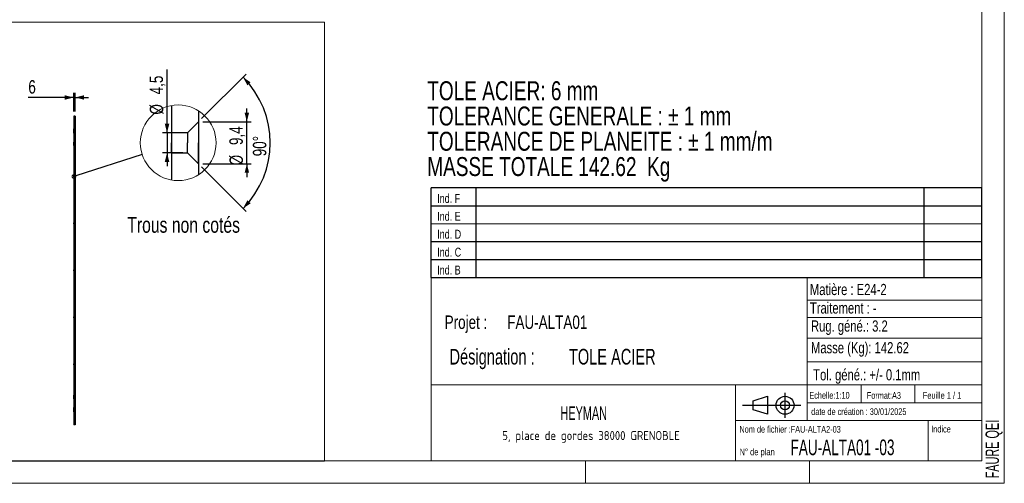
# Model space of a CAD drawing. Header units: millimetres. Extents: x 5 to 415, y 5 to 292.
# Tile 3 of 4: x 195 to 415, y 5 to 109. Entities that reach past the tile are written whole.
import ezdxf

# ---------------------------------------------------------------- set-up
doc = ezdxf.new("R2010")
doc.units = ezdxf.units.MM
doc.layers.add('COTES', color=1, linetype='Continuous')
doc.layers.add('NOTES', color=6, linetype='Continuous')
doc.layers.add('TRAIT-FORT', color=4, linetype='Continuous', lineweight=25)
doc.styles.add('SLDTEXTSTYLE0', font='TXT', dxfattribs={"width": 0.75})
doc.styles.add('SLDTEXTSTYLE1', font='TXT', dxfattribs={"width": 0.695728})
doc.styles.add('SLDTEXTSTYLE2', font='TXT', dxfattribs={"width": 0.646859})
doc.styles.add('SLDTEXTSTYLE3', font='TXT', dxfattribs={"width": 0.7})
doc.styles.add('SLDTEXTSTYLE4', font='TXT', dxfattribs={"width": 0.692308})
doc.styles.add('SLDTEXTSTYLE5', font='ISOCP3', dxfattribs={"width": 0.96})
doc.styles.add('SLDTEXTSTYLE6', font='TXT', dxfattribs={"width": 0.605})
doc.dimstyles.new('SLDDIMSTYLE4', dxfattribs={"dimtxt": 3, "dimasz": 2, "dimexe": 0, "dimexo": 0.0625, "dimgap": 0.75, "dimtad": 1, "dimdec": 0, "dimlfac": 20, "dimrnd": 1e-09, "dimzin": 12, "dimdsep": 46, "dimtxsty": 'SLDTEXTSTYLE0', "dimsah": 1, "dimcen": 0.09, "dimadec": 0, "dimazin": 3, "dimtfac": 1, "dimtdec": 0, "dimtmove": 0, "dimatfit": 0, "dimfxl": 1, "dimfrac": 2, "dimtolj": 1, "dimtzin": 12, "dimarcsym": 0})
doc.dimstyles.new('SLDDIMSTYLE5', dxfattribs={"dimtxt": 0.18, "dimasz": 2, "dimexe": 0, "dimexo": 0.0625, "dimgap": 0, "dimtad": 0, "dimtih": 1, "dimtoh": 1, "dimdec": 0, "dimrnd": 1e-09, "dimzin": 0, "dimdsep": 46, "dimtxsty": 'Standard', "dimblk1": 'NONE', "dimblk2": 'NONE', "dimsah": 1, "dimcen": 0.09, "dimadec": 0, "dimazin": 0, "dimtfac": 2, "dimtdec": 0, "dimtofl": 0, "dimtmove": 0, "dimatfit": 3, "dimldrblk": 'NONE', "dimfxl": 1, "dimfrac": 2, "dimtolj": 1, "dimtzin": 0, "dimarcsym": 0})
doc.dimstyles.new('SLDDIMSTYLE6', dxfattribs={"dimtxt": 3, "dimasz": 2, "dimexe": 0, "dimexo": 0.0625, "dimgap": 0.75, "dimtad": 1, "dimdec": 1, "dimrnd": 1e-09, "dimzin": 12, "dimdsep": 46, "dimtxsty": 'SLDTEXTSTYLE0', "dimsah": 1, "dimcen": 0.09, "dimadec": 0, "dimazin": 3, "dimtfac": 1, "dimtdec": 1, "dimtmove": 0, "dimatfit": 0, "dimfxl": 1, "dimfrac": 2, "dimtolj": 1, "dimtzin": 12, "dimarcsym": 0})
doc.dimstyles.new('SLDDIMSTYLE7', dxfattribs={"dimtxt": 3, "dimasz": 2, "dimexe": 0, "dimexo": 0.0625, "dimgap": 0.75, "dimtad": 1, "dimdec": 4, "dimzin": 12, "dimdsep": 46, "dimtxsty": 'SLDTEXTSTYLE0', "dimsah": 1, "dimcen": 0.09, "dimazin": 3, "dimtfac": 1, "dimtofl": 0, "dimtmove": 0, "dimatfit": 3, "dimfxl": 1, "dimfrac": 2, "dimtolj": 1, "dimtzin": 12, "dimarcsym": 0})

# ---------------------------------------------------------------- blocks, each defined once
blk = doc.blocks.new('Bloc2')
for p, q in [((2.32, 3.8), (5.55, 4.8)), ((5.55, 4.8), (5.55, 0.8)), ((9.48, 0), (9.48, 5.6)), ((0, 2.8), (12.98, 2.8)), ((2.32, 1.8), (2.32, 3.8)), ((5.55, 0.8), (2.32, 1.8))]:
    blk.add_line(p, q)
for radius in [2, 1]:
    blk.add_circle((9.48, 2.8), radius)
blk = doc.blocks.new('TAB MODIFS')
for p, q in [((123, 20), (0, 20)), ((0, 0), (0, 20)), ((10, 20), (10, 0)), ((110, 20), (110, 0)), ((123, 0), (123, 20)), ((0, 16), (123, 16)), ((0, 8), (123, 8)), ((0, 4), (123, 4)), ((0, 0), (123, 0))]:
    blk.add_line(p, q)
at = {"color": 7, "linetype": 'Continuous', "lineweight": 18}
blk.add_line((0, 12), (123, 12), dxfattribs=at)
at = {"color": 7}
for tag in ['AUTOATTR0', 'AUTOATTR1', 'AUTOATTR2', 'AUTOATTR3', 'AUTOATTR4', 'AUTOATTR5', 'AUTOATTR6', 'AUTOATTR7', 'AUTOATTR8', 'AUTOATTR9']:
    blk.add_attdef(tag, (0, 0), '', height=1, dxfattribs=at)
at = {"layer": 'NOTES', "color": 211, "char_height": 2, "attachment_point": 1, "style": 'SLDTEXTSTYLE0'}
for s, insert in [('Ind. F', (1.36, 18.66)), ('Ind. E', (1.36, 14.66)), ('Ind. D', (1.36, 10.66)), ('Ind. C', (1.36, 6.66)), ('Ind. B', (1.36, 2.66))]:
    blk.add_mtext(s, dxfattribs=dict(at, insert=insert))
blk = doc.blocks.new('SW_NOTE_0')
at = {"layer": 'NOTES', "color": 0, "char_height": 4.2333, "attachment_point": 1, "style": 'SLDTEXTSTYLE0'}
for s, insert in [('TOLE ACIER: 6 mm', (0, 5.46)), ('TOLERANCE GENERALE : ± 1 mm', (0, -0.19)), ('TOLERANCE DE PLANEITE : ± 1 mm/m', (0, -5.83)), ('MASSE TOTALE 142.62  Kg', (0, -11.48))]:
    blk.add_mtext(s, dxfattribs=dict(at, insert=insert))
blk = doc.blocks.new('SW_NOTE_1')
at = {"layer": 'NOTES', "color": 0, "char_height": 3.5, "attachment_point": 1, "style": 'SLDTEXTSTYLE1'}
for s, insert in [('Désignation :', (0, 4.51)), ('TOLE ACIER', (26.67, 4.51))]:
    blk.add_mtext(s, dxfattribs=dict(at, insert=insert))
blk = doc.blocks.new('SW_NOTE_2')
at = {"layer": 'NOTES', "color": 0, "char_height": 3, "attachment_point": 1, "style": 'SLDTEXTSTYLE0'}
for s, insert in [('Projet :', (0, 3.87)), ('FAU-ALTA01', (13.98, 3.87))]:
    blk.add_mtext(s, dxfattribs=dict(at, insert=insert))
blk = doc.blocks.new('SW_NOTE_3')
at = {"layer": 'NOTES', "color": 0, "insert": (21.97, 2.58), "char_height": 2, "attachment_point": 2, "style": 'SLDTEXTSTYLE5'}
blk.add_mtext('5, place de gordes 38000 GRENOBLE', dxfattribs=at)
blk = doc.blocks.new('_D_60')
at = {"layer": 'COTES', "color": 1, "transparency": 16777216}
for p, q in [((207.18, 91.2), (197.04, 91.2)), ((207.18, 88.06), (207.18, 92.2)), ((207.48, 91.2), (207.18, 91.2)), ((207.48, 88.06), (207.48, 92.2)), ((207.48, 91.2), (210.48, 91.2))]:
    blk.add_line(p, q, dxfattribs=at)
for points in [[(207.18, 91.2), (205.18, 91.7), (205.18, 90.7)], [(207.48, 91.2), (209.48, 90.7), (209.48, 91.7)]]:
    blk.add_solid(points, dxfattribs=at)
at = {"layer": 'COTES', "color": 1, "transparency": 16777216, "insert": (197.04, 95.07), "char_height": 3, "attachment_point": 1, "style": 'SLDTEXTSTYLE0'}
blk.add_mtext('6', dxfattribs=at)
blk = doc.blocks.new('_None')
blk = doc.blocks.new('_D_61')
at = {"layer": 'COTES', "color": 1, "transparency": 16777216}
for p, q in [((228.02, 83.32), (228.02, 97.45)), ((231.58, 83.32), (227.02, 83.32)), ((228.02, 83.32), (228.02, 78.82)), ((231.58, 78.82), (227.02, 78.82)), ((228.02, 78.82), (228.02, 75.82))]:
    blk.add_line(p, q, dxfattribs=at)
for points in [[(228.02, 83.32), (228.52, 85.32), (227.52, 85.32)], [(228.02, 78.82), (227.52, 76.82), (228.52, 76.82)]]:
    blk.add_solid(points, dxfattribs=at)
at = {"layer": 'COTES', "color": 1, "transparency": 16777216, "char_height": 3, "attachment_point": 1, "rotation": 90, "style": 'SLDTEXTSTYLE0'}
for s, insert in [('4,5', (224.11, 91.9)), ('%%c', (224.16, 87.38))]:
    blk.add_mtext(s, dxfattribs=dict(at, insert=insert))
blk = doc.blocks.new('_D_62')
at = {"layer": 'COTES', "color": 1, "transparency": 16777216}
for p, q in [((245.84, 85.77), (245.84, 88.77)), ((236.03, 85.77), (246.84, 85.77)), ((245.84, 76.37), (245.84, 85.77)), ((236.03, 76.37), (246.84, 76.37)), ((245.84, 76.37), (245.84, 73.37))]:
    blk.add_line(p, q, dxfattribs=at)
for points in [[(245.84, 85.77), (246.34, 87.77), (245.34, 87.77)], [(245.84, 76.37), (245.34, 74.37), (246.34, 74.37)]]:
    blk.add_solid(points, dxfattribs=at)
at = {"layer": 'COTES', "color": 1, "transparency": 16777216, "char_height": 3, "attachment_point": 1, "rotation": 90, "style": 'SLDTEXTSTYLE0'}
for s, insert in [('9,4', (241.93, 80.57)), ('%%c', (241.97, 76.04))]:
    blk.add_mtext(s, dxfattribs=dict(at, insert=insert))
blk = doc.blocks.new('_D_63')
at = {"layer": 'COTES', "color": 1, "transparency": 16777216}
for p, q in [((235.74, 86.48), (245.7, 96.44)), ((235.74, 75.67), (245.7, 65.71))]:
    blk.add_line(p, q, dxfattribs=at)
blk.add_arc((230.33, 81.07), 20.73, 315, 45, dxfattribs=at)
for points in [[(244.99, 95.73), (245.96, 93.92), (246.7, 94.59)], [(244.99, 66.42), (246.7, 67.56), (245.96, 68.23)]]:
    blk.add_solid(points, dxfattribs=at)
at = {"layer": 'COTES', "color": 1, "transparency": 16777216, "insert": (247.19, 78.06), "char_height": 3, "attachment_point": 1, "rotation": 90, "style": 'SLDTEXTSTYLE0'}
blk.add_mtext('90°', dxfattribs=at)

msp = doc.modelspace()

# ---------------------------------------------------------------- linework, layer by layer
at = {"color": 7, "linetype": 'Continuous', "lineweight": 18}
for p, q in [((415, 5), (415, 292)), ((410, 287), (410, 10)), ((55.75254, 108.0208), (263.21326, 108.0208)), ((263.21326, 9.97364), (263.21326, 108.0208)), ((286.99897, 50.99956), (286.99897, 9.99956)), ((409.99897, 50.99956), (286.99897, 50.99956)), ((370.99897, 50.99956), (370.99897, 18.99956)), ((370.99897, 45.92734), (409.99897, 45.92734)), ((370.99897, 42.01118), (409.99897, 42.01118)), ((370.99897, 37.40969), (409.99897, 37.40969)), ((370.99897, 32.17182), (410, 32.17182)), ((286.99897, 26.99956), (409.99897, 26.99956)), ((354.99897, 26.99956), (354.99897, 9.99956)), ((382.99897, 26.99956), (382.99897, 22.99956)), ((394.99897, 26.99956), (394.99897, 22.99956)), ((370.99897, 22.99956), (409.99897, 22.99956)), ((354.99897, 18.99956), (409.99897, 18.99956)), ((397.99897, 18.99956), (397.99897, 9.99956)), ((10, 10), (410, 10)), ((55.75254, 9.97364), (263.21326, 9.97364)), ((321.49897, 9.99956), (321.49897, 4.99956)), ((371.49897, 9.99956), (371.49897, 4.99956)), ((5, 5), (415, 5))]:
    msp.add_line(p, q, dxfattribs=at)
for centre, radius in [((230.50391, 81.0744), 8.45637), ((207.24989, 73.55964), 0.42282)]:
    msp.add_circle(centre, radius, dxfattribs=at)
at = {"layer": 'TRAIT-FORT', "color": 4, "linetype": 'Continuous', "lineweight": 25}
for p, q in [((229.03013, 89.40139), (229.03013, 72.74749)), ((235.03013, 88.21752), (235.03013, 73.93139)), ((207.1762, 87.05964), (207.1762, 18.05964)), ((207.4762, 87.05964), (207.1762, 87.05964)), ((207.4762, 87.05964), (207.4762, 18.05964)), ((235.03013, 85.77444), (232.58013, 83.32445)), ((235.03013, 85.77444), (232.58013, 83.32445)), ((235.03013, 85.77444), (232.58013, 83.32445)), ((235.03013, 85.77444), (232.58013, 83.32445)), ((207.3537, 84.17214), (207.1762, 84.17214)), ((207.3537, 84.17214), (207.1762, 84.17214)), ((207.3537, 84.17214), (207.1762, 84.17214)), ((207.3537, 84.17214), (207.1762, 84.17214)), ((207.3537, 84.17214), (207.1762, 84.17214)), ((207.3537, 84.17214), (207.1762, 84.17214)), ((207.3537, 84.17214), (207.1762, 84.17214)), ((207.3537, 84.17214), (207.1762, 84.17214)), ((207.3537, 84.17214), (207.1762, 84.17214)), ((207.3537, 84.17214), (207.1762, 84.17214)), ((207.3537, 84.17214), (207.1762, 84.17214)), ((207.3537, 84.17214), (207.1762, 84.17214)), ((207.1762, 83.94714), (207.1762, 84.17214)), ((207.1762, 83.94714), (207.1762, 84.17214)), ((207.1762, 83.94714), (207.1762, 84.17214)), ((207.1762, 83.94714), (207.1762, 84.17214)), ((207.1762, 83.94714), (207.1762, 84.17214)), ((207.1762, 83.94714), (207.1762, 84.17214)), ((207.1762, 83.94714), (207.1762, 84.17214)), ((207.1762, 83.94714), (207.1762, 84.17214)), ((207.1762, 83.94714), (207.1762, 84.17214)), ((207.1762, 83.94714), (207.1762, 84.17214)), ((207.1762, 83.94714), (207.1762, 84.17214)), ((207.1762, 83.94714), (207.1762, 84.17214)), ((207.1762, 83.94714), (207.3537, 83.94714)), ((207.1762, 83.94714), (207.3537, 83.94714)), ((207.1762, 83.94714), (207.3537, 83.94714)), ((207.1762, 83.94714), (207.3537, 83.94714)), ((207.1762, 83.94714), (207.3537, 83.94714)), ((207.1762, 83.94714), (207.3537, 83.94714)), ((207.1762, 83.94714), (207.3537, 83.94714)), ((207.1762, 83.94714), (207.3537, 83.94714)), ((207.1762, 83.94714), (207.3537, 83.94714)), ((207.1762, 83.94714), (207.3537, 83.94714)), ((207.1762, 83.94714), (207.3537, 83.94714)), ((207.1762, 83.94714), (207.3537, 83.94714)), ((207.4762, 83.90964), (207.1762, 83.90964)), ((207.4762, 83.90964), (207.1762, 83.90964)), ((207.1762, 83.20964), (207.1762, 83.90964)), ((207.1762, 83.20964), (207.1762, 83.90964)), ((207.4762, 84.29464), (207.3537, 84.17214)), ((207.4762, 84.29464), (207.3537, 84.17214)), ((207.4762, 84.29464), (207.3537, 84.17214)), ((207.4762, 84.29464), (207.3537, 84.17214)), ((207.4762, 84.29464), (207.3537, 84.17214)), ((207.4762, 84.29464), (207.3537, 84.17214)), ((207.4762, 84.29464), (207.3537, 84.17214)), ((207.4762, 84.29464), (207.3537, 84.17214)), ((207.4762, 84.29464), (207.3537, 84.17214)), ((207.4762, 84.29464), (207.3537, 84.17214)), ((207.4762, 84.29464), (207.3537, 84.17214)), ((207.4762, 84.29464), (207.3537, 84.17214)), ((207.3537, 83.94714), (207.3537, 84.17214)), ((207.3537, 83.94714), (207.3537, 84.17214)), ((207.3537, 83.94714), (207.3537, 84.17214)), ((207.3537, 83.94714), (207.3537, 84.17214)), ((207.3537, 83.94714), (207.3537, 84.17214)), ((207.3537, 83.94714), (207.3537, 84.17214)), ((207.3537, 83.94714), (207.3537, 84.17214)), ((207.3537, 83.94714), (207.3537, 84.17214)), ((207.3537, 83.94714), (207.3537, 84.17214)), ((207.3537, 83.94714), (207.3537, 84.17214)), ((207.3537, 83.94714), (207.3537, 84.17214)), ((207.3537, 83.94714), (207.3537, 84.17214)), ((207.3537, 83.94714), (207.4762, 83.82464)), ((207.3537, 83.94714), (207.4762, 83.82464)), ((207.3537, 83.94714), (207.4762, 83.82464)), ((207.3537, 83.94714), (207.4762, 83.82464)), ((207.3537, 83.94714), (207.4762, 83.82464)), ((207.3537, 83.94714), (207.4762, 83.82464)), ((207.3537, 83.94714), (207.4762, 83.82464)), ((207.3537, 83.94714), (207.4762, 83.82464)), ((207.3537, 83.94714), (207.4762, 83.82464)), ((207.3537, 83.94714), (207.4762, 83.82464)), ((207.3537, 83.94714), (207.4762, 83.82464)), ((207.3537, 83.94714), (207.4762, 83.82464)), ((207.4762, 83.82703), (207.4762, 84.29225)), ((207.4762, 83.82703), (207.4762, 84.29225)), ((207.4762, 83.82703), (207.4762, 84.29225)), ((207.4762, 83.82703), (207.4762, 84.29225)), ((207.4762, 83.82703), (207.4762, 84.29225)), ((207.4762, 83.82703), (207.4762, 84.29225)), ((207.4762, 83.82703), (207.4762, 84.29225)), ((207.4762, 83.82703), (207.4762, 84.29225)), ((207.4762, 83.82703), (207.4762, 84.29225)), ((207.4762, 83.82703), (207.4762, 84.29225)), ((207.4762, 83.82703), (207.4762, 84.29225)), ((207.4762, 83.82703), (207.4762, 84.29225)), ((207.4762, 83.20964), (207.4762, 83.90964)), ((207.4762, 83.20964), (207.4762, 83.90964)), ((235.03013, 85.72661), (235.03013, 81.07444)), ((207.1762, 83.20964), (207.4762, 83.20964)), ((207.1762, 83.20964), (207.4762, 83.20964)), ((232.58013, 83.32445), (229.03013, 83.32445)), ((232.58013, 83.32445), (229.03013, 83.32445)), ((232.58013, 83.32445), (229.03013, 83.32445)), ((232.58013, 83.32445), (229.03013, 83.32445)), ((229.03013, 83.32445), (229.03013, 81.07444)), ((232.58013, 83.32445), (232.58013, 81.07444)), ((207.4762, 81.24818), (207.1762, 81.24818)), ((207.1762, 80.54818), (207.1762, 81.24818)), ((207.4762, 81.16311), (207.1762, 81.16311)), ((207.1762, 80.46311), (207.1762, 81.16311)), ((207.1762, 80.54818), (207.4762, 80.54818)), ((207.1762, 80.46311), (207.4762, 80.46311)), ((207.4762, 80.54818), (207.4762, 81.24818)), ((207.4762, 80.46311), (207.4762, 81.16311)), ((229.03013, 78.82445), (229.03013, 81.07444)), ((232.58013, 78.82445), (232.58013, 81.07444)), ((235.03013, 76.4223), (235.03013, 81.07444)), ((229.03013, 78.82445), (232.58013, 78.82445)), ((229.03013, 78.82445), (232.58013, 78.82445)), ((229.03013, 78.82445), (232.58013, 78.82445)), ((229.03013, 78.82445), (232.58013, 78.82445)), ((232.58013, 78.82445), (235.03013, 76.37446)), ((232.58013, 78.82445), (235.03013, 76.37446)), ((232.58013, 78.82445), (235.03013, 76.37446)), ((232.58013, 78.82445), (235.03013, 76.37446)), ((207.3537, 73.67214), (207.1762, 73.67214)), ((207.3537, 73.67214), (207.1762, 73.67214)), ((207.3537, 73.67214), (207.1762, 73.67214)), ((207.3537, 73.67214), (207.1762, 73.67214)), ((207.1762, 73.44714), (207.1762, 73.67214)), ((207.1762, 73.44714), (207.1762, 73.67214)), ((207.1762, 73.44714), (207.1762, 73.67214)), ((207.1762, 73.44714), (207.1762, 73.67214)), ((207.1762, 73.44714), (207.3537, 73.44714)), ((207.1762, 73.44714), (207.3537, 73.44714)), ((207.1762, 73.44714), (207.3537, 73.44714)), ((207.1762, 73.44714), (207.3537, 73.44714)), ((207.4762, 73.79464), (207.3537, 73.67214)), ((207.4762, 73.79464), (207.3537, 73.67214)), ((207.4762, 73.79464), (207.3537, 73.67214)), ((207.4762, 73.79464), (207.3537, 73.67214)), ((207.3537, 73.44714), (207.3537, 73.67214)), ((207.3537, 73.44714), (207.3537, 73.67214)), ((207.3537, 73.44714), (207.3537, 73.67214)), ((207.3537, 73.44714), (207.3537, 73.67214)), ((207.3537, 73.44714), (207.4762, 73.32464)), ((207.3537, 73.44714), (207.4762, 73.32464)), ((207.3537, 73.44714), (207.4762, 73.32464)), ((207.3537, 73.44714), (207.4762, 73.32464)), ((207.4762, 73.32703), (207.4762, 73.79225)), ((207.4762, 73.32703), (207.4762, 73.79225)), ((207.4762, 73.32703), (207.4762, 73.79225)), ((207.4762, 73.32703), (207.4762, 73.79225)), ((207.3537, 63.17214), (207.1762, 63.17214)), ((207.3537, 63.17214), (207.1762, 63.17214)), ((207.3537, 63.17214), (207.1762, 63.17214)), ((207.3537, 63.17214), (207.1762, 63.17214)), ((207.1762, 62.94714), (207.1762, 63.17214)), ((207.1762, 62.94714), (207.1762, 63.17214)), ((207.1762, 62.94714), (207.1762, 63.17214)), ((207.1762, 62.94714), (207.1762, 63.17214)), ((207.1762, 62.94714), (207.3537, 62.94714)), ((207.1762, 62.94714), (207.3537, 62.94714)), ((207.1762, 62.94714), (207.3537, 62.94714)), ((207.1762, 62.94714), (207.3537, 62.94714)), ((207.4762, 63.29464), (207.3537, 63.17214)), ((207.4762, 63.29464), (207.3537, 63.17214)), ((207.4762, 63.29464), (207.3537, 63.17214)), ((207.4762, 63.29464), (207.3537, 63.17214)), ((207.3537, 62.94714), (207.3537, 63.17214)), ((207.3537, 62.94714), (207.3537, 63.17214)), ((207.3537, 62.94714), (207.3537, 63.17214)), ((207.3537, 62.94714), (207.3537, 63.17214)), ((207.3537, 62.94714), (207.4762, 62.82464)), ((207.3537, 62.94714), (207.4762, 62.82464)), ((207.3537, 62.94714), (207.4762, 62.82464)), ((207.3537, 62.94714), (207.4762, 62.82464)), ((207.4762, 62.82703), (207.4762, 63.29225)), ((207.4762, 62.82703), (207.4762, 63.29225)), ((207.4762, 62.82703), (207.4762, 63.29225)), ((207.4762, 62.82703), (207.4762, 63.29225)), ((207.4762, 52.79464), (207.3537, 52.67214)), ((207.4762, 52.79464), (207.3537, 52.67214)), ((207.4762, 52.79464), (207.3537, 52.67214)), ((207.4762, 52.79464), (207.3537, 52.67214)), ((207.4762, 52.32703), (207.4762, 52.79225)), ((207.4762, 52.32703), (207.4762, 52.79225)), ((207.4762, 52.32703), (207.4762, 52.79225)), ((207.4762, 52.32703), (207.4762, 52.79225)), ((207.3537, 52.67214), (207.1762, 52.67214)), ((207.3537, 52.67214), (207.1762, 52.67214)), ((207.3537, 52.67214), (207.1762, 52.67214)), ((207.3537, 52.67214), (207.1762, 52.67214)), ((207.1762, 52.44714), (207.1762, 52.67214)), ((207.1762, 52.44714), (207.1762, 52.67214)), ((207.1762, 52.44714), (207.1762, 52.67214)), ((207.1762, 52.44714), (207.1762, 52.67214)), ((207.1762, 52.44714), (207.3537, 52.44714)), ((207.1762, 52.44714), (207.3537, 52.44714)), ((207.1762, 52.44714), (207.3537, 52.44714)), ((207.1762, 52.44714), (207.3537, 52.44714)), ((207.3537, 52.44714), (207.3537, 52.67214)), ((207.3537, 52.44714), (207.3537, 52.67214)), ((207.3537, 52.44714), (207.3537, 52.67214)), ((207.3537, 52.44714), (207.3537, 52.67214)), ((207.3537, 52.44714), (207.4762, 52.32464)), ((207.3537, 52.44714), (207.4762, 52.32464)), ((207.3537, 52.44714), (207.4762, 52.32464)), ((207.3537, 52.44714), (207.4762, 52.32464)), ((207.3537, 42.17214), (207.1762, 42.17214)), ((207.3537, 42.17214), (207.1762, 42.17214)), ((207.3537, 42.17214), (207.1762, 42.17214)), ((207.3537, 42.17214), (207.1762, 42.17214)), ((207.1762, 41.94714), (207.1762, 42.17214)), ((207.1762, 41.94714), (207.1762, 42.17214)), ((207.1762, 41.94714), (207.1762, 42.17214)), ((207.1762, 41.94714), (207.1762, 42.17214)), ((207.1762, 41.94714), (207.3537, 41.94714)), ((207.1762, 41.94714), (207.3537, 41.94714)), ((207.1762, 41.94714), (207.3537, 41.94714)), ((207.1762, 41.94714), (207.3537, 41.94714)), ((207.4762, 42.29464), (207.3537, 42.17214)), ((207.4762, 42.29464), (207.3537, 42.17214)), ((207.4762, 42.29464), (207.3537, 42.17214)), ((207.4762, 42.29464), (207.3537, 42.17214)), ((207.3537, 41.94714), (207.3537, 42.17214)), ((207.3537, 41.94714), (207.3537, 42.17214)), ((207.3537, 41.94714), (207.3537, 42.17214)), ((207.3537, 41.94714), (207.3537, 42.17214)), ((207.3537, 41.94714), (207.4762, 41.82464)), ((207.3537, 41.94714), (207.4762, 41.82464)), ((207.3537, 41.94714), (207.4762, 41.82464)), ((207.3537, 41.94714), (207.4762, 41.82464)), ((207.4762, 41.82703), (207.4762, 42.29225)), ((207.4762, 41.82703), (207.4762, 42.29225)), ((207.4762, 41.82703), (207.4762, 42.29225)), ((207.4762, 41.82703), (207.4762, 42.29225)), ((207.3537, 31.67214), (207.1762, 31.67214)), ((207.3537, 31.67214), (207.1762, 31.67214)), ((207.3537, 31.67214), (207.1762, 31.67214)), ((207.3537, 31.67214), (207.1762, 31.67214)), ((207.1762, 31.44714), (207.1762, 31.67214)), ((207.1762, 31.44714), (207.1762, 31.67214)), ((207.1762, 31.44714), (207.1762, 31.67214)), ((207.1762, 31.44714), (207.1762, 31.67214)), ((207.1762, 31.44714), (207.3537, 31.44714)), ((207.1762, 31.44714), (207.3537, 31.44714)), ((207.1762, 31.44714), (207.3537, 31.44714)), ((207.1762, 31.44714), (207.3537, 31.44714)), ((207.4762, 31.79464), (207.3537, 31.67214)), ((207.4762, 31.79464), (207.3537, 31.67214)), ((207.4762, 31.79464), (207.3537, 31.67214)), ((207.4762, 31.79464), (207.3537, 31.67214)), ((207.3537, 31.44714), (207.3537, 31.67214)), ((207.3537, 31.44714), (207.3537, 31.67214)), ((207.3537, 31.44714), (207.3537, 31.67214)), ((207.3537, 31.44714), (207.3537, 31.67214)), ((207.3537, 31.44714), (207.4762, 31.32464)), ((207.3537, 31.44714), (207.4762, 31.32464)), ((207.3537, 31.44714), (207.4762, 31.32464)), ((207.3537, 31.44714), (207.4762, 31.32464)), ((207.4762, 31.32703), (207.4762, 31.79225)), ((207.4762, 31.32703), (207.4762, 31.79225)), ((207.4762, 31.32703), (207.4762, 31.79225)), ((207.4762, 31.32703), (207.4762, 31.79225)), ((207.4762, 24.65616), (207.1762, 24.65616)), ((207.1762, 23.95616), (207.1762, 24.65616)), ((207.4762, 24.57109), (207.1762, 24.57109)), ((207.1762, 23.87109), (207.1762, 24.57109)), ((207.4762, 23.95616), (207.4762, 24.65616)), ((207.4762, 23.87109), (207.4762, 24.57109)), ((207.1762, 23.95616), (207.4762, 23.95616)), ((207.1762, 23.87109), (207.4762, 23.87109)), ((207.4762, 21.90964), (207.1762, 21.90964)), ((207.4762, 21.90964), (207.1762, 21.90964)), ((207.1762, 21.20964), (207.1762, 21.90964)), ((207.1762, 21.20964), (207.1762, 21.90964)), ((207.1762, 21.20964), (207.4762, 21.20964)), ((207.1762, 21.20964), (207.4762, 21.20964)), ((207.3537, 21.17214), (207.1762, 21.17214)), ((207.3537, 21.17214), (207.1762, 21.17214)), ((207.3537, 21.17214), (207.1762, 21.17214)), ((207.3537, 21.17214), (207.1762, 21.17214)), ((207.3537, 21.17214), (207.1762, 21.17214)), ((207.3537, 21.17214), (207.1762, 21.17214)), ((207.3537, 21.17214), (207.1762, 21.17214)), ((207.3537, 21.17214), (207.1762, 21.17214)), ((207.3537, 21.17214), (207.1762, 21.17214)), ((207.3537, 21.17214), (207.1762, 21.17214)), ((207.3537, 21.17214), (207.1762, 21.17214)), ((207.3537, 21.17214), (207.1762, 21.17214)), ((207.1762, 20.94714), (207.1762, 21.17214)), ((207.1762, 20.94714), (207.1762, 21.17214)), ((207.1762, 20.94714), (207.1762, 21.17214)), ((207.1762, 20.94714), (207.1762, 21.17214)), ((207.1762, 20.94714), (207.1762, 21.17214)), ((207.1762, 20.94714), (207.1762, 21.17214)), ((207.1762, 20.94714), (207.1762, 21.17214)), ((207.1762, 20.94714), (207.1762, 21.17214)), ((207.1762, 20.94714), (207.1762, 21.17214)), ((207.1762, 20.94714), (207.1762, 21.17214)), ((207.1762, 20.94714), (207.1762, 21.17214)), ((207.1762, 20.94714), (207.1762, 21.17214)), ((207.1762, 20.94714), (207.3537, 20.94714)), ((207.1762, 20.94714), (207.3537, 20.94714)), ((207.1762, 20.94714), (207.3537, 20.94714)), ((207.1762, 20.94714), (207.3537, 20.94714)), ((207.1762, 20.94714), (207.3537, 20.94714)), ((207.1762, 20.94714), (207.3537, 20.94714)), ((207.1762, 20.94714), (207.3537, 20.94714)), ((207.1762, 20.94714), (207.3537, 20.94714)), ((207.1762, 20.94714), (207.3537, 20.94714)), ((207.1762, 20.94714), (207.3537, 20.94714)), ((207.1762, 20.94714), (207.3537, 20.94714)), ((207.1762, 20.94714), (207.3537, 20.94714)), ((207.4762, 21.29464), (207.3537, 21.17214)), ((207.4762, 21.29464), (207.3537, 21.17214)), ((207.4762, 21.29464), (207.3537, 21.17214)), ((207.4762, 21.29464), (207.3537, 21.17214)), ((207.4762, 21.29464), (207.3537, 21.17214)), ((207.4762, 21.29464), (207.3537, 21.17214)), ((207.4762, 21.29464), (207.3537, 21.17214)), ((207.4762, 21.29464), (207.3537, 21.17214)), ((207.4762, 21.29464), (207.3537, 21.17214)), ((207.4762, 21.29464), (207.3537, 21.17214)), ((207.4762, 21.29464), (207.3537, 21.17214)), ((207.4762, 21.29464), (207.3537, 21.17214)), ((207.3537, 20.94714), (207.3537, 21.17214)), ((207.3537, 20.94714), (207.3537, 21.17214)), ((207.3537, 20.94714), (207.3537, 21.17214)), ((207.3537, 20.94714), (207.3537, 21.17214)), ((207.3537, 20.94714), (207.3537, 21.17214)), ((207.3537, 20.94714), (207.3537, 21.17214)), ((207.3537, 20.94714), (207.3537, 21.17214)), ((207.3537, 20.94714), (207.3537, 21.17214)), ((207.3537, 20.94714), (207.3537, 21.17214)), ((207.3537, 20.94714), (207.3537, 21.17214)), ((207.3537, 20.94714), (207.3537, 21.17214)), ((207.3537, 20.94714), (207.3537, 21.17214)), ((207.3537, 20.94714), (207.4762, 20.82464)), ((207.3537, 20.94714), (207.4762, 20.82464)), ((207.3537, 20.94714), (207.4762, 20.82464)), ((207.3537, 20.94714), (207.4762, 20.82464)), ((207.3537, 20.94714), (207.4762, 20.82464)), ((207.3537, 20.94714), (207.4762, 20.82464)), ((207.3537, 20.94714), (207.4762, 20.82464)), ((207.3537, 20.94714), (207.4762, 20.82464)), ((207.3537, 20.94714), (207.4762, 20.82464)), ((207.3537, 20.94714), (207.4762, 20.82464)), ((207.3537, 20.94714), (207.4762, 20.82464)), ((207.3537, 20.94714), (207.4762, 20.82464)), ((207.4762, 21.20964), (207.4762, 21.90964)), ((207.4762, 21.20964), (207.4762, 21.90964)), ((207.4762, 20.82703), (207.4762, 21.29225)), ((207.4762, 20.82703), (207.4762, 21.29225)), ((207.4762, 20.82703), (207.4762, 21.29225)), ((207.4762, 20.82703), (207.4762, 21.29225)), ((207.4762, 20.82703), (207.4762, 21.29225)), ((207.4762, 20.82703), (207.4762, 21.29225)), ((207.4762, 20.82703), (207.4762, 21.29225)), ((207.4762, 20.82703), (207.4762, 21.29225)), ((207.4762, 20.82703), (207.4762, 21.29225)), ((207.4762, 20.82703), (207.4762, 21.29225)), ((207.4762, 20.82703), (207.4762, 21.29225)), ((207.4762, 20.82703), (207.4762, 21.29225)), ((207.4762, 18.05964), (207.1762, 18.05964))]:
    msp.add_line(p, q, dxfattribs=at)

# ---------------------------------------------------------------- block references
for name, p in [('TAB MODIFS', (286.99253, 50.98943)), ('Bloc2', (356.55888, 19.63386))]:
    msp.add_blockref(name, p)
at = {"layer": 'NOTES', "color": 211}
for name, p in [('SW_NOTE_0', (286.13036, 89.36326)), ('SW_NOTE_2', (290.01439, 38.62189)), ('SW_NOTE_1', (291.10049, 30.5305)), ('SW_NOTE_3', (300.73931, 14.09565))]:
    msp.add_blockref(name, p, dxfattribs=at)

# ---------------------------------------------------------------- texts
for s, insert, char_height, attachment_point, style in [('Trous non cotés', (219.13434, 64.47851), 3.5, 1, 'SLDTEXTSTYLE0'), ('Matière : E24-2', (371.58475, 49.55467), 2.5, 1, 'SLDTEXTSTYLE0'), ('Traitement : -', (371.58475, 45.42568), 2.5, 1, 'SLDTEXTSTYLE0'), ('Rug. géné.: 3.2', (371.82694, 41.3902), 2.5, 1, 'SLDTEXTSTYLE0'), ('Masse (Kg): 142.62', (371.82694, 36.54493), 2.5, 1, 'SLDTEXTSTYLE0'), ('Tol. géné.: +/- 0.1mm', (372.32256, 30.4989), 2.5, 1, 'SLDTEXTSTYLE0'), ('Echelle:1:10', (371.45242, 25.40431), 1.5, 1, 'SLDTEXTSTYLE0'), ('Format:A3', (384.28825, 25.37972), 1.5, 1, 'SLDTEXTSTYLE0'), ('Feuille 1 / 1', (396.80535, 25.38355), 1.5, 1, 'SLDTEXTSTYLE4'), ('HEYMAN', (321.07994, 22.17491), 3, 2, 'SLDTEXTSTYLE6'), ('date de création : 30/01/2025', (371.86575, 21.7654), 1.5, 1, 'SLDTEXTSTYLE0'), ('Nom de fichier :FAU-ALTA2-03', (355.85137, 17.81493), 1.5, 1, 'SLDTEXTSTYLE0'), ('Indice', (398.69166, 17.85973), 1.5, 1, 'SLDTEXTSTYLE0'), ('FAU-ALTA01 -03', (367.25564, 14.78717), 3.5, 1, 'SLDTEXTSTYLE2'), ('N° de plan', (355.87709, 12.76459), 1.5, 1, 'SLDTEXTSTYLE3')]:
    msp.add_mtext(s, dxfattribs=dict(at, insert=insert, char_height=char_height, attachment_point=attachment_point, style=style))
at = {"layer": 'NOTES', "color": 211, "insert": (410.81134, 6.10884), "char_height": 3, "attachment_point": 1, "rotation": 90, "style": 'SLDTEXTSTYLE6'}
msp.add_mtext('FAURE QEI', dxfattribs=at)

# ---------------------------------------------------------------- dimensions: what is measured, and where the dimension line sits
at = {"layer": 'COTES', "color": 1}
for base, p1, p2, picture, middle in [((228.0247, 78.82445), (232.58013, 83.32445), (232.58013, 78.82445), '_D_61', (228.0247, 92.41356)), ((245.84103, 85.77445), (235.03013, 76.37445), (235.03013, 85.77445), '_D_62', (245.84103, 81.07445))]:
    dim = msp.add_linear_dim(base=base, p1=p1, p2=p2, angle=90, text='%%c<>', dimstyle='SLDDIMSTYLE6', dxfattribs=at)
    dim.commit()
    dim.dimension.update_dxf_attribs({"geometry": picture, "text_midpoint": middle, "dimtype": 160})
dim = msp.add_linear_dim(base=(207.1762, 91.20467), p1=(207.4762, 87.05964), p2=(207.1762, 87.05964), dimstyle='SLDDIMSTYLE4', dxfattribs=at)
dim.commit()
dim.dimension.update_dxf_attribs({"geometry": '_D_60', "text_midpoint": (198.15314, 91.20467), "dimtype": 160})
dim = msp.add_angular_dim_2l(base=(251.06143, 81.07445), line1=((232.58013, 78.82445), (235.03013, 76.37445)), line2=((235.03013, 85.77445), (232.58013, 83.32445)), dimstyle='SLDDIMSTYLE7', dxfattribs=at)
dim.commit()
dim.dimension.update_dxf_attribs({"geometry": '_D_63', "text_midpoint": (251.06143, 81.07445), "dimtype": 162})

# ---------------------------------------------------------------- leaders
at = {"color": 7, "linetype": 'Continuous', "lineweight": 18, "has_arrowhead": 0}
msp.add_leader([(222.45729, 78.47409), (207.65222, 73.68966)], dimstyle='SLDDIMSTYLE5', dxfattribs=at)

doc.saveas('drawing.dxf')
